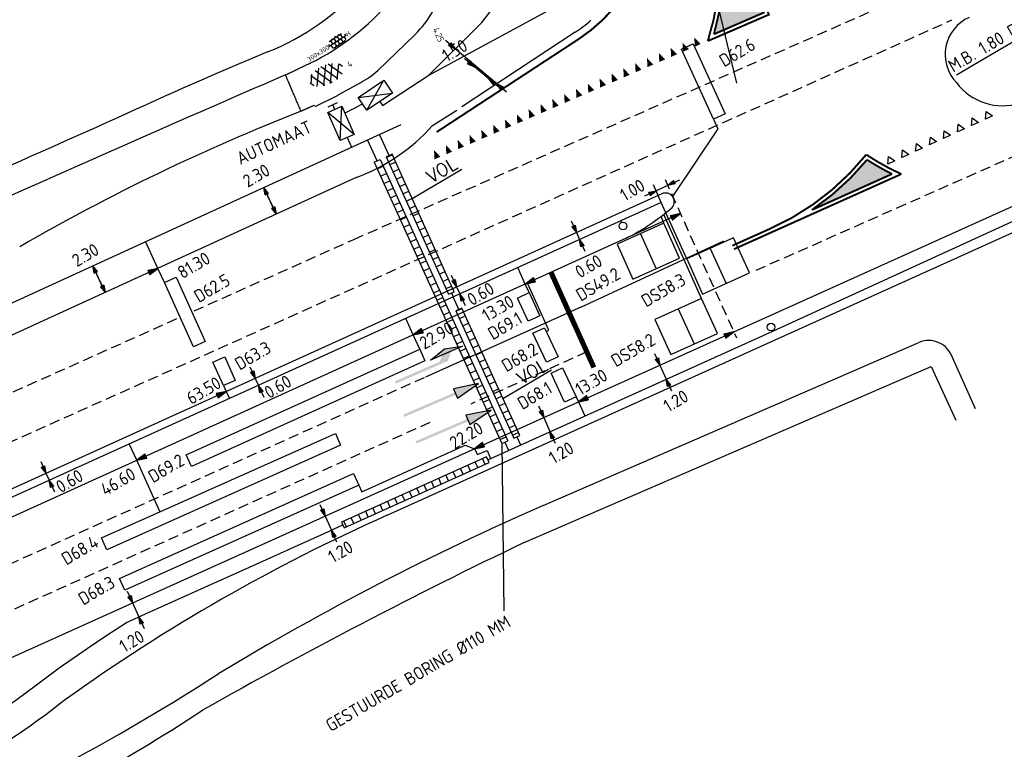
# Model space of a CAD drawing. Extents: x 1808 to 149445, y 103 to 460077.
# Tile 22 of 28: x 149137 to 149213, y 459689 to 459745. Entities that reach past the tile are written whole.
import ezdxf
from ezdxf.enums import TextEntityAlignment as Align

# ---------------------------------------------------------------- set-up
doc = ezdxf.new("R2010")
doc.units = 0
doc.header["$LTSCALE"] = 0.25
doc.header["$MEASUREMENT"] = 0
doc.linetypes.add('13', pattern=[1, 0.25, -0.75])
doc.linetypes.add('HIDDEN2', pattern=[4.7625, 3.175, -1.5875])
doc.layers.get('0').update_dxf_attribs({"color": 1, "linetype": 'CONTINUOUS'})
for name, color, linetype in [('BUIS', 1, 'CONTINUOUS'), ('BUIS-T-CODE', 1, 'CONTINUOUS'), ('INST-T-CODE', 1, 'CONTINUOUS'), ('INSTALLATIE', 2, 'CONTINUOUS'), ('KABEL-500', 3, 'CONTINUOUS'), ('KABELLIJST', 7, 'CONTINUOUS'), ('LUS-T-CODE', 1, 'CONTINUOUS'), ('LUSSEN', 7, 'CONTINUOUS'), ('MAAT-T-CODE', 7, 'CONTINUOUS'), ('Maatvoering', 7, 'CONTINUOUS'), ('MARKERING', 9, 'CONTINUOUS'), ('Markeringen', 252, '13'), ('ONDERGROND', 7, 'CONTINUOUS'), ('Uitslijpers', 1, 'CONTINUOUS')]:
    doc.layers.add(name, color=color, linetype=linetype)
doc.styles.add('I020-1', font='ISO', dxfattribs={"height": 2})
doc.styles.add('ISO', font='ISO.SHX')
doc.styles.add('NLCS-ISO', font='txt')
doc.styles.get("Standard").update_dxf_attribs({"font": 'simplex'})

# ---------------------------------------------------------------- blocks, each defined once
blk = doc.blocks.new('S44')
for p, q in [((32.25, 0), (22.44, 2.05)), ((22.44, 2.05), (22.44, -1.95)), ((22.44, -1.95), (32.25, 0))]:
    blk.add_line(p, q)
for points in [[(0.44, 0.49), (22.44, 0.49), (0.44, -0.51), (22.44, -0.51)], [(22.44, 2.05), (22.44, -1.95), (32.25, 0)]]:
    blk.add_solid(points)
blk = doc.blocks.new('S46')
for p, q in [((16.28, -2.48), (23.05, -4.42)), ((29.99, -2.48), (16.28, -2.48)), ((23.05, -4.42), (29.99, -2.48))]:
    blk.add_line(p, q)
for points in [[(0.31, 0.49), (22.31, 0.49), (0.31, -0.51), (22.31, -0.51)], [(18.31, 0.49), (22.31, 0.49), (21.31, -2.51), (25.31, -2.51)], [(16.28, -2.48), (23.05, -4.42), (29.99, -2.48)]]:
    blk.add_solid(points)
blk = doc.blocks.new('S47')
at = {"xscale": -1, "rotation": 180}
blk.add_blockref('S46', (-0.04, 0.03), dxfattribs=at)
blk = doc.blocks.new('V_MAST')
blk.add_circle((0, 0), 0.3)
blk = doc.blocks.new('V_20X1')
blk.add_lwpolyline([(0.5, 0), (0.5, -20), (-0.5, -20), (-0.5, 0)], close=True)
at = {"layer": 'LUS-T-CODE', "style": 'I020-1'}
blk.add_attdef('LUS', text='', height=1, rotation=270, dxfattribs=at).set_placement((0.014, -21.613), align=Align.MIDDLE)
blk = doc.blocks.new('V_1X5_5')
blk.add_lwpolyline([(-2.75, 0), (2.75, 0), (2.75, -1), (-2.75, -1), (-2.75, 0)])
at = {"layer": 'LUS-T-CODE', "style": 'ISO'}
blk.add_attdef('LUS', text='', height=1, rotation=270, dxfattribs=at).set_placement((0.069, -2.45), align=Align.MIDDLE)
blk = doc.blocks.new('V_1X2_5')
blk.add_lwpolyline([(-1.25, 0), (1.25, 0), (1.25, -1), (-1.25, -1), (-1.25, 0)])
at = {"layer": 'LUS-T-CODE', "style": 'ISO'}
blk.add_attdef('LUS', text='', height=1, rotation=270, dxfattribs=at).set_placement((0.1, -2.409), align=Align.MIDDLE)
blk = doc.blocks.new('V_1X2')
blk.add_lwpolyline([(-1, 0), (1, 0), (1, -1), (-1, -1), (-1, 0)])
at = {"layer": 'LUS-T-CODE', "style": 'I020-1'}
blk.add_attdef('LUS', text='', height=1, rotation=270, dxfattribs=at).set_placement((0.022, -2.416), align=Align.MIDDLE)
blk = doc.blocks.new('V_1X6')
blk.add_lwpolyline([(-3, 0), (3, 0), (3, -1), (-3, -1), (-3, 0)])
at = {"layer": 'LUS-T-CODE', "style": 'ISO'}
blk.add_attdef('LUS', text='', height=1, rotation=270, dxfattribs=at).set_placement((0.07, -2.381), align=Align.MIDDLE)
blk = doc.blocks.new('V_P2')
for p, q in [((0, 0), (0.78, 0.194)), ((0, 0), (0.78, 0.146)), ((0, 0), (0.78, 0.097)), ((0.78, 0.06), (0, 0)), ((0, 0), (0.78, 0.049)), ((0.78, 0.037), (0, 0)), ((0, 0), (0.78, 0)), ((0.78, -0.194), (0, 0)), ((0, 0), (0.78, -0.097)), ((0, 0), (0.78, -0.146)), ((0, 0), (0.78, -0.049)), ((0, 0), (0.78, 0)), ((0.78, -0.194), (0.78, 0.194))]:
    blk.add_line(p, q)
for points in [[(0.78, 0.181), (0, 0)], [(0, 0), (0.78, 0.171)], [(0.78, 0.159), (0, 0)], [(0.78, 0.135), (0, 0)], [(0, 0), (0.78, 0.121)], [(0.78, 0.11), (0, 0)], [(0.78, 0.085), (0, 0)], [(0, 0), (0.78, 0.073)], [(0, 0), (0.78, 0.026)], [(0.78, 0.012), (0, 0)], [(0.78, -0.181), (0, 0)], [(0, 0), (0.78, -0.171)], [(0.78, -0.159), (0, 0)], [(0.78, -0.135), (0, 0)], [(0, 0), (0.78, -0.121)], [(0.78, -0.11), (0, 0)], [(0, 0), (0.78, -0.073)], [(0.78, -0.037), (0, 0)], [(0, 0), (0.78, -0.026)], [(0.78, -0.06), (0, 0)], [(0.78, -0.085), (0, 0)], [(0.78, -0.012), (0, 0)]]:
    blk.add_lwpolyline(points)
at = {"layer": 'MAAT-T-CODE', "style": 'I020-1'}
blk.add_attdef('MAAT', text='', height=1, dxfattribs=at).set_placement((1.5, 0), align=Align.MIDDLE)
blk = doc.blocks.new('V_PLS')
at = {"layer": 'Maatvoering'}
for points in [[(0.567, 0.142), (0, 0)], [(0.567, 0.125), (0, 0)], [(0.567, 0.107), (0, 0)], [(0.567, 0.089), (0, 0)], [(0.567, 0.072), (0, 0)], [(0.567, 0.055), (0, 0)], [(0.567, 0.037), (0, 0)], [(0.567, 0.019), (0, 0)], [(0.567, -0.125), (0, 0)], [(0.567, -0.089), (0, 0)], [(0.567, -0.055), (0, 0)], [(0.567, -0.019), (0, 0)], [(0.567, -0.142), (0, 0)], [(0.567, -0.037), (0, 0)], [(0.567, -0.072), (0, 0)], [(0.567, -0.107), (0, 0)], [(0, 0), (0.567, 0)], [(1, 0), (0, 0)], [(0.567, -0.142), (0.567, 0.142)]]:
    blk.add_lwpolyline(points, dxfattribs=at)
blk = doc.blocks.new('V_PRS')
at = {"layer": 'Maatvoering'}
for points in [[(0, 0), (-1, 0)], [(-0.567, 0.142), (-0.567, -0.142)], [(-0.567, 0.142), (0, 0)], [(-0.567, 0.125), (0, 0)], [(-0.567, 0.107), (0, 0)], [(-0.567, 0.089), (0, 0)], [(-0.567, 0.072), (0, 0)], [(-0.567, 0.055), (0, 0)], [(-0.567, 0.037), (0, 0)], [(-0.567, 0.019), (0, 0)], [(-0.567, -0.107), (0, 0)], [(-0.567, -0.072), (0, 0)], [(-0.567, -0.037), (0, 0)], [(0, 0), (-0.567, 0)], [(-0.567, -0.019), (0, 0)], [(-0.567, -0.055), (0, 0)], [(-0.567, -0.089), (0, 0)], [(-0.567, -0.125), (0, 0)], [(-0.567, -0.142), (0, 0)]]:
    blk.add_lwpolyline(points, dxfattribs=at)
at = {"layer": 'MAAT-T-CODE', "style": 'I020-1'}
blk.add_attdef('MAAT', text='', height=1, dxfattribs=at).set_placement((-2.5, 0), align=Align.MIDDLE)
blk = doc.blocks.new('V_PL')
at = {"layer": 'Maatvoering'}
for points in [[(-1, 0), (0, 0)], [(-0.567, 0.142), (0, 0)], [(-0.567, -0.142), (-0.567, 0.142)], [(-0.567, 0.125), (0, 0)], [(-0.567, 0.107), (0, 0)], [(-0.567, 0.089), (0, 0)], [(-0.567, 0.072), (0, 0)], [(-0.567, 0.055), (0, 0)], [(-0.567, 0.037), (0, 0)], [(-0.567, 0.019), (0, 0)], [(-0.567, -0.125), (0, 0)], [(-0.567, -0.089), (0, 0)], [(-0.567, -0.055), (0, 0)], [(-0.567, -0.019), (0, 0)], [(-0.567, -0.142), (0, 0)], [(-0.567, -0.037), (0, 0)], [(-0.567, -0.072), (0, 0)], [(-0.567, -0.107), (0, 0)], [(0, 0), (-0.567, 0)]]:
    blk.add_lwpolyline(points, dxfattribs=at)
blk = doc.blocks.new('V_PR')
at = {"layer": 'Maatvoering'}
for points in [[(0.567, 0.142), (0, 0)], [(0.567, 0.125), (0, 0)], [(0.567, 0.107), (0, 0)], [(0.567, 0.089), (0, 0)], [(0.567, 0.072), (0, 0)], [(0.567, 0.055), (0, 0)], [(0.567, 0.037), (0, 0)], [(0.567, 0.019), (0, 0)], [(0.567, -0.107), (0, 0)], [(0.567, -0.072), (0, 0)], [(0.567, -0.037), (0, 0)], [(0, 0), (0.567, 0)], [(0, 0), (1, 0)], [(0.567, -0.019), (0, 0)], [(0.567, -0.055), (0, 0)], [(0.567, -0.089), (0, 0)], [(0.567, -0.125), (0, 0)], [(0.567, -0.142), (0, 0)], [(0.567, 0.142), (0.567, -0.142)]]:
    blk.add_lwpolyline(points, dxfattribs=at)
at = {"layer": 'MAAT-T-CODE', "style": 'I020-1'}
blk.add_attdef('MAAT', text='', height=1, dxfattribs=at).set_placement((1.7, 0), align=Align.MIDDLE)
blk = doc.blocks.new('mantelbuis2')
for p, q in [((0, 0), (-2.517, -23.988)), ((0, 0), (0.497, -0.052)), ((0.497, -0.052), (-2.02, -24.04)), ((-0.06, -0.575), (0.437, -0.627)), ((-0.126, -1.2), (0.371, -1.252)), ((-0.191, -1.816), (0.307, -1.868)), ((-0.321, -3.056), (0.177, -3.108)), ((-0.256, -2.439), (0.241, -2.492)), ((-0.387, -3.684), (0.111, -3.736)), ((-0.451, -4.299), (0.046, -4.351)), ((-0.517, -4.925), (-0.02, -4.977)), ((-0.582, -5.55), (-0.085, -5.603)), ((-0.712, -6.785), (-0.215, -6.838)), ((-0.648, -6.176), (-0.151, -6.228)), ((-0.778, -7.412), (-0.28, -7.464)), ((-0.843, -8.029), (-0.345, -8.081)), ((-0.908, -8.65), (-0.41, -8.702)), ((-1.038, -9.893), (-0.541, -9.945)), ((-0.973, -9.277), (-0.476, -9.329)), ((-1.104, -10.517), (-0.606, -10.569)), ((-1.169, -11.136), (-0.671, -11.188)), ((-1.235, -11.773), (-0.738, -11.826)), ((-1.366, -13.019), (-0.869, -13.071)), ((-1.301, -12.395), (-0.803, -12.447)), ((-1.431, -13.636), (-0.934, -13.689)), ((-1.496, -14.26), (-0.999, -14.313)), ((-1.562, -14.882), (-1.064, -14.935)), ((-1.692, -16.122), (-1.195, -16.174)), ((-1.626, -15.5), (-1.129, -15.552)), ((-1.758, -16.75), (-1.26, -16.802)), ((-1.822, -17.365), (-1.325, -17.417)), ((-1.888, -17.992), (-1.391, -18.044)), ((-1.953, -18.61), (-1.456, -18.662)), ((-2.083, -19.852), (-1.586, -19.905)), ((-2.018, -19.232), (-1.521, -19.285)), ((-2.149, -20.479), (-1.652, -20.531)), ((-2.214, -21.098), (-1.717, -21.15)), ((-2.28, -21.726), (-1.783, -21.778)), ((-2.409, -22.961), (-1.912, -23.013)), ((-2.344, -22.341), (-1.847, -22.393)), ((-2.483, -23.662), (-1.986, -23.714)), ((-2.517, -23.988), (-2.02, -24.04))]:
    blk.add_line(p, q)
blk = doc.blocks.new('V_HAND')
for p, q in [((1.2, 0), (1.6, 0)), ((1.6, 0.4), (1.6, -0.4))]:
    blk.add_line(p, q)
blk = doc.blocks.new('INSTALLATIE')
at = {"layer": 'INSTALLATIE'}
for p, q in [((2041.964, 257.02), (2042.255, 259.402)), ((2041.964, 257.02), (2043.446, 259.257)), ((2043.155, 256.874), (2042.255, 259.402)), ((2042.255, 259.402), (2043.446, 259.257)), ((2043.446, 259.257), (2043.155, 256.874)), ((2043.155, 256.874), (2041.964, 257.02))]:
    blk.add_line(p, q, dxfattribs=at)
at = {"layer": 'INSTALLATIE', "rotation": 83.0408949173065}
blk.add_blockref('V_HAND', (2042.705, 258.138), dxfattribs=at)
at = {"layer": 'INST-T-CODE', "style": 'I020-1'}
blk.add_attdef('INST', (2039.52, 257.973), '', height=1, rotation=354.25218, dxfattribs=at)
blk = doc.blocks.new('SVH-TEGEL_300X300_LINT_KL-SO')
for p, q in [((-3.75, 0.68), (-3.75, 0)), ((-2.81, 1.5), (2.81, 1.5)), ((-2.25, 1.5), (-2.25, 0)), ((-1.5, 1.97), (-1.5, 1.5)), ((-0.75, 1.5), (-0.75, 0)), ((0, 2.13), (0, 1.5)), ((0, 0), (0, -1.5)), ((0.75, 1.5), (0.75, 0)), ((1.5, 1.97), (1.5, 1.5)), ((2.25, 1.5), (2.25, 0)), ((3.75, 0.68), (3.75, 0)), ((-3.96, 0), (3.96, 0)), ((-3, 0), (-3, -1.39)), ((-2.81, -1.5), (2.81, -1.5)), ((-2.25, -1.5), (-2.25, -1.75)), ((-1.5, 0), (-1.5, -1.5)), ((-0.75, -1.5), (-0.75, -2.09)), ((0.75, -1.5), (0.75, -2.09)), ((1.5, 0), (1.5, -1.5)), ((2.25, -1.5), (2.25, -1.75)), ((3, 0), (3, -1.39))]:
    blk.add_line(p, q)
at = {"style": 'NLCS-ISO'}
blk.add_attdef('FORMAAT', text='', height=1.8, dxfattribs=at).set_placement((-4.06, 0), align=Align.MIDDLE_RIGHT)
blk.add_attdef('KLEUR', text='', height=1.8, dxfattribs=at).set_placement((4.06, 0), align=Align.MIDDLE_LEFT)
blk = doc.blocks.new('SVH-ASFALT-SO')
at = {"ltscale": 0.1}
for p, q in [((-25, -3.3), (-17.3, 10)), ((-6.4, -14.5), (-19.7, 8.6)), ((-17.7, -10.7), (-3.4, 14.1)), ((5.6, -15.2), (-10.5, 12.7)), ((-8.2, -14.1), (8.2, 14.1)), ((16.2, -13.5), (0.1, 14.4)), ((2.7, -15.3), (18.4, 11.9)), ((25.3, -9.4), (12, 13.6)), ((15.1, -13.8), (27.2, 7.1)), ((31, 0.8), (27.6, 6.7)), ((-21.8, -7.8), (-25.4, -1.5))]:
    blk.add_line(p, q, dxfattribs=at)
at = {"style": 'NLCS-ISO'}
blk.add_attdef('KLEUR', text='', height=9, dxfattribs=at).set_placement((39.3, -0.4), align=Align.MIDDLE_LEFT)

msp = doc.modelspace()

# ---------------------------------------------------------------- hatches: boundary and pattern name
at = {"layer": 'BUIS'}
h = msp.add_hatch(dxfattribs=at)
h.set_pattern_fill('LINE', color=256, scale=4.969283, angle=204.3315, style=0)
h.set_pattern_definition([(204.3315, (148405.59747, 459168.2128), (0.25592764, -0.56598695), [])])
h.paths.add_polyline_path([(149165.275, 459734.703), (149170.103, 459724.028), (149170.556, 459724.233), (149165.728, 459734.908)])
h = msp.add_hatch(dxfattribs=at)
h.set_pattern_fill('LINE', color=256, scale=4.969283, angle=204.4815, style=0)
h.set_pattern_definition([(204.4815, (148405.59747, 459168.2128), (0.2574085, -0.565315), [])])
h.paths.add_polyline_path([(149170.686, 459722.75), (149175.182, 459712.874), (149175.635, 459713.08), (149171.138, 459722.956)])
h = msp.add_hatch(dxfattribs=at)
h.set_pattern_fill('LINE', color=256, scale=4.969283, angle=114.2715, style=0)
h.set_pattern_definition([(114.2715, (148405.1676, 459168.0191), (-0.56625465, -0.2553348), [])])
h.paths.add_polyline_path([(149173.049, 459711.425), (149161.817, 459706.361), (149162.022, 459705.908), (149173.253, 459710.972)])
at = {"layer": 'Markeringen'}
h = msp.add_hatch(color=256, dxfattribs=at)
edge = h.paths.add_edge_path()
edge.add_arc((149172.132, 459749.493), 19.3, 344.10871, 373.98053)
edge.add_line((149190.86, 459754.155), (149194.56, 459745.882))
edge.add_line((149194.56, 459745.882), (149190.694, 459744.208))
for points in [[(149188.29, 459742.847), (149188.749, 459743.046), (149188.254, 459743.558)], [(149189.208, 459743.245), (149189.666, 459743.443), (149189.172, 459743.956)], [(149186.455, 459742.052), (149186.914, 459742.251), (149186.419, 459742.763)], [(149187.372, 459742.449), (149187.831, 459742.648), (149187.337, 459743.161)], [(149184.62, 459741.257), (149185.078, 459741.456), (149184.584, 459741.968)], [(149185.537, 459741.654), (149185.996, 459741.853), (149185.502, 459742.365)], [(149182.784, 459740.462), (149183.243, 459740.661), (149182.749, 459741.173)], [(149183.702, 459740.859), (149184.161, 459741.058), (149183.666, 459741.57)], [(149180.949, 459739.667), (149181.408, 459739.865), (149180.914, 459740.378)], [(149181.867, 459740.064), (149182.326, 459740.263), (149181.831, 459740.775)], [(149180.032, 459739.269), (149180.49, 459739.468), (149179.996, 459739.98)], [(149178.197, 459738.474), (149178.655, 459738.673), (149178.161, 459739.185)], [(149179.114, 459738.872), (149179.573, 459739.07), (149179.078, 459739.583)], [(149176.361, 459737.679), (149176.82, 459737.878), (149176.326, 459738.39)], [(149177.279, 459738.076), (149177.738, 459738.275), (149177.243, 459738.788)], [(149174.526, 459736.884), (149174.985, 459737.083), (149174.491, 459737.595)], [(149175.444, 459737.281), (149175.903, 459737.48), (149175.408, 459737.992)], [(149172.691, 459736.089), (149173.15, 459736.288), (149172.655, 459736.8)], [(149173.609, 459736.486), (149174.067, 459736.685), (149173.573, 459737.197)], [(149170.856, 459735.294), (149171.315, 459735.492), (149170.82, 459736.005)], [(149171.773, 459735.691), (149172.232, 459735.89), (149171.738, 459736.402)], [(149169.021, 459734.499), (149169.479, 459734.697), (149168.985, 459735.21)], [(149169.938, 459734.896), (149170.397, 459735.095), (149169.903, 459735.607)], [(149204.509, 459733.363, -0.028955), (149202.567, 459734.466, -0.072126), (149198.292, 459730.572)]]:
    msp.add_hatch(color=256, dxfattribs=at).paths.add_polyline_path(points)

# ---------------------------------------------------------------- linework, layer by layer
at = {"layer": 'BUIS'}
for p, q in [((149167.282, 459731.471), (149171.132, 459733.729)), ((149174.33, 459715.957), (149178.095, 459718.166))]:
    msp.add_line(p, q, dxfattribs=at)
for points in [[(149165.275, 459734.703), (149170.103, 459724.028), (149170.556, 459724.233), (149165.728, 459734.908)], [(149170.686, 459722.75), (149175.182, 459712.874), (149175.635, 459713.08), (149171.138, 459722.956)], [(149173.049, 459711.425), (149161.817, 459706.361), (149162.022, 459705.908), (149173.253, 459710.972)]]:
    msp.add_lwpolyline(points, close=True, dxfattribs=at)
at = {"layer": 'BUIS-T-CODE'}
msp.add_line((149174.256, 459712.456), (149174.402, 459699.474), dxfattribs=at)
at = {"layer": 'INSTALLATIE'}
for p, q in [((149163.107, 459739.309), (149165.09, 459740.635)), ((149163.77, 459738.318), (149165.09, 459740.635)), ((149165.09, 459740.635), (149165.753, 459739.644)), ((149163.107, 459739.309), (149165.753, 459739.644)), ((149165.753, 459739.644), (149163.77, 459738.318)), ((149163.77, 459738.318), (149163.107, 459739.309))]:
    msp.add_line(p, q, dxfattribs=at)
at = {"layer": 'KABEL-500'}
for p, q in [((149168.581, 459741.018), (149178.332, 459746.297, 25.071)), ((149164.783, 459738.996), (149165.001, 459738.686)), ((149195.264, 459721.175), (149232.661, 459738.311)), ((149162.241, 459736.188), (149162.588, 459735.431)), ((149164.576, 459734.388), (149163.836, 459736.002)), ((149174.483, 459712.559), (149174.767, 459711.928))]:
    msp.add_line(p, q, dxfattribs=at)
at = {"layer": 'KABEL-500', "color": 7}
msp.add_line((149209.501, 459741.067), (149215.625, 459744.661), dxfattribs=at)
at = {"layer": 'KABEL-500'}
msp.add_lwpolyline([(149165.001, 459738.686), (149168.581, 459741.018), (149172.683, 459745.122, 0.128851), (149176.607, 459753.343, 0.133655)], format="xyb", dxfattribs=at)
for points in [[(149166.399, 459737.176), (149135.297, 459722.936), (149099.326, 459706.467), (149073.705, 459694.712)], [(149165.502, 459734.805), (149164.761, 459736.423)], [(149186.613, 459731.149), (149095.526, 459689.808), (149092.494, 459688.431)], [(149186.974, 459730.362), (149186.613, 459731.149)], [(149183.52, 459729.601), (149183.466, 459729.72)], [(149147.567, 459726.04), (149146.615, 459728.118)], [(149176.061, 459724.824), (149175.483, 459726.098)], [(149170.33, 459724.13), (149170.47, 459723.821)], [(149170.912, 459722.853), (149170.472, 459723.822)], [(149167.373, 459720.882), (149166.795, 459722.154)], [(149173.151, 459711.198), (149195.264, 459721.175)], [(149195.246, 459721.215), (149195.264, 459721.175)], [(149152.863, 459716.486), (149153.11, 459715.943)], [(149180.185, 459715.678), (149180.675, 459714.593)], [(149175.409, 459712.976), (149175.695, 459712.343)], [(149145.923, 459711.15), (149145.347, 459712.42)], [(149172.122, 459712.043), (149172.351, 459711.589), (149173.099, 459711.916), (149173.377, 459711.3)], [(149117.277, 459682.813), (149130.15, 459688.633), (149131.375, 459689.293), (149133.233, 459690.373), (149134.704, 459691.298), (149136.546, 459692.549), (149138.161, 459693.738), (149139.921, 459695.05), (149142.078, 459696.545), (149143.538, 459697.524), (149145.133, 459698.565), (149146.616, 459699.234), (149148.614, 459700.135), (149151.2, 459701.301), (149154.153, 459702.632), (149156.515, 459703.697), (149158.448, 459704.569), (149160.454, 459705.473), (149161.92, 459706.134)]]:
    msp.add_lwpolyline(points, dxfattribs=at)
msp.add_arc((149154.438, 459754.594), 18.167, 294.808, 299.69768, dxfattribs=at)
at = {"layer": 'KABELLIJST'}
msp.add_line((149188.952, 459754.887), (149192.45, 459740.396), dxfattribs=at)
at = {"layer": 'LUSSEN'}
msp.add_line((149184.997, 459728.729), (149186.223, 459726.011), dxfattribs=at)
for points in [[(149184.411, 459725.194), (149188.035, 459726.828), (149186.809, 459729.546), (149183.185, 459727.912)], [(149193.443, 459725.685), (149192.217, 459728.403), (149188.593, 459726.769), (149189.819, 459724.051)], [(149190.965, 459720.992), (149189.74, 459723.71), (149186.115, 459722.076), (149187.341, 459719.358)]]:
    msp.add_lwpolyline(points, close=True, dxfattribs=at)
for points in [[(149190.405, 459727.586), (149191.631, 459724.868)], [(149187.927, 459722.893), (149189.153, 459720.175)]]:
    msp.add_lwpolyline(points, dxfattribs=at)
at = {"layer": 'Maatvoering'}
for p, q in [((149173.847, 459740.352), (149170.632, 459743.07)), ((149173.274, 459740.713), (149172.116, 459741.663)), ((149156.735, 459730.237), (149155.783, 459732.315)), ((149187.116, 459732.481), (149186.211, 459732.067)), ((149180.024, 459728.813), (149180.271, 459728.27)), ((149143.471, 459724.164), (149142.519, 459726.242)), ((149170.737, 459724.598), (149170.984, 459724.055)), ((149186.494, 459718.523), (149186.983, 459717.439)), ((149155.118, 459717.509), (149155.364, 459716.966)), ((149177.489, 459714.463), (149177.979, 459713.376)), ((149138.889, 459710.143), (149139.135, 459709.6)), ((149160.535, 459706.818), (149161.025, 459705.731)), ((149145.602, 459700.085), (149146.092, 459698.998))]:
    msp.add_line(p, q, dxfattribs=at)
at = {"layer": 'Maatvoering', "linetype": 'HIDDEN2'}
msp.add_lwpolyline([(149186.906, 459732.932), (149192.439, 459720.659)], dxfattribs=at)
at = {"layer": 'Maatvoering'}
for points in [[(149186.613, 459731.149), (149186.012, 459732.522)], [(149150.33, 459719.96), (149148.071, 459724.938), (149148.977, 459725.348), (149151.235, 459720.371)]]:
    msp.add_lwpolyline(points, dxfattribs=at)
at = {"layer": 'MARKERING', "linetype": 'HIDDEN2'}
for p, q in [((149162.775, 459728.291), (149219.694, 459753.402)), ((149113.15, 459702.263), (149209.15, 459745.31)), ((149193.977, 459725.9), (149231.744, 459742.611)), ((149150.377, 459722.742), (149162.775, 459728.291)), ((149095.06, 459697.985), (149149.107, 459722.174)), ((149180.838, 459719.556), (149171.851, 459715.516)), ((149168.225, 459717.559), (149070.783, 459673.685)), ((149168.667, 459714.085), (149069.718, 459669.606))]:
    msp.add_line(p, q, dxfattribs=at)
at = {"layer": 'MARKERING'}
for p, q in [((149211.758, 459737.62), (149211.813, 459738.213)), ((149211.813, 459738.213), (149212.3, 459737.869)), ((149210.674, 459737.121), (149210.729, 459737.715)), ((149211.216, 459737.37), (149210.674, 459737.121)), ((149210.729, 459737.715), (149211.216, 459737.37)), ((149212.3, 459737.869), (149211.758, 459737.62)), ((149208.507, 459736.125), (149208.562, 459736.719)), ((149208.562, 459736.719), (149209.049, 459736.374)), ((149209.591, 459736.623), (149209.646, 459737.217)), ((149210.132, 459736.872), (149209.591, 459736.623)), ((149209.646, 459737.217), (149210.132, 459736.872)), ((149207.423, 459735.627), (149207.479, 459736.221)), ((149207.965, 459735.876), (149207.423, 459735.627)), ((149207.479, 459736.221), (149207.965, 459735.876)), ((149209.049, 459736.374), (149208.507, 459736.125)), ((149205.256, 459734.631), (149205.311, 459735.225)), ((149205.311, 459735.225), (149205.798, 459734.88)), ((149206.34, 459735.129), (149206.395, 459735.723)), ((149206.881, 459735.378), (149206.34, 459735.129)), ((149206.395, 459735.723), (149206.881, 459735.378)), ((149204.172, 459734.133), (149204.228, 459734.727)), ((149204.714, 459734.382), (149204.172, 459734.133)), ((149204.228, 459734.727), (149204.714, 459734.382)), ((149205.798, 459734.88), (149205.256, 459734.631)), ((149180.382, 459723.033), (149191.461, 459728.186)), ((149180.382, 459723.033), (149168.333, 459717.608))]:
    msp.add_line(p, q, dxfattribs=at)
at = {"layer": 'MARKERING', "const_width": 0.398}
msp.add_lwpolyline([(149178.057, 459725.73), (149181.381, 459718.35)], dxfattribs=at)
at = {"layer": 'Markeringen', "const_width": 0.15, "flags": 128}
for points in [[(149188.62, 459759.163), (149189.476, 459757.25, -0.184996), (149190.219, 459743.676)], [(149190.694, 459744.208, 0.131084), (149190.86, 459754.155), (149194.56, 459745.882), (149190.694, 459744.208)]]:
    msp.add_lwpolyline(points, format="xyb", dxfattribs=at)
msp.add_lwpolyline([(149188.895, 459759.283), (149194.958, 459745.727), (149190.219, 459743.676)], dxfattribs=at)
at = {"layer": 'Markeringen', "flags": 128}
for points in [[(149169.188, 459736.615, 0.15, 0.15, 0), (149180.253, 459743.862, 0.15, 0.15, 0.252198), (149185.959, 459754.544, 0.15, 0.15, 0.071477), (149185.369, 459757.732, 0, 0, 0)], [(149192.247, 459727.53, 0.15, 0.15, 0), (149205.226, 459733.356, 0.15, 0.15, -0.041014), (149202.505, 459734.865, 0.15, 0.15, -0.119617), (149195.098, 459729.138, 0.15, 0.15, 0), (149192.125, 459727.803, 0, 0, 0)]]:
    msp.add_lwpolyline(points, format="xyseb", dxfattribs=at)
at = {"layer": 'Markeringen', "const_width": 0.15, "flags": 128}
msp.add_lwpolyline([(149204.509, 459733.363, -0.028955), (149202.567, 459734.466, -0.072126), (149198.292, 459730.572)], format="xyb", close=True, dxfattribs=at)
at = {"layer": 'ONDERGROND'}
for p, q in [((149179.929, 459744.361, 24.838), (149171.137, 459738.566, 24.814)), ((149164.626, 459741.387, 24.996), (149167.492, 459744.15, 24.997)), ((149161.551, 459739.492, 24.991), (149163.301, 459740.46, 24.997)), ((149195.236, 459722.465), (149233.513, 459739.724)), ((149159.77, 459738.587, 24.999), (149161.547, 459739.49, 24.991)), ((149168.866, 459737.115, 24.859), (149170.741, 459738.323, 24.831)), ((149165.339, 459706.885), (149233.423, 459737.657)), ((149188.098, 459730.286), (149084.624, 459683.336)), ((149183.894, 459728.378), (149183.44, 459728.172)), ((149192.235, 459721.112), (149195.236, 459722.465)), ((149105.552, 459682.027), (149192.235, 459721.112)), ((149177.451, 459707.643), (149206.595, 459720.302)), ((149210.978, 459715.15), (149209.193, 459719.125)), ((149175.975, 459704.77), (149207.532, 459718.415)), ((149207.532, 459718.415), (149209.454, 459714.256))]:
    msp.add_line(p, q, dxfattribs=at)
for points in [[(149162.939, 459733.078), (149084.846, 459697.324), (149074.1, 459692.404)], [(149186.657, 459731.824), (149095.28, 459690.351), (149083.394, 459684.956)]]:
    msp.add_lwpolyline(points, dxfattribs=at)
msp.add_lwpolyline([(149165.339, 459706.885, 0.050952), (149140.408, 459692.591, -0.0473), (149131.21, 459686.608), (149096.507, 459670.907), (149095.115, 459670.277)], format="xyb", dxfattribs=at)
for centre, radius, start, end in [((149148.838, 459760.886), 19.454, 291.84647, 344.92746), ((149150.714, 459759.474, 25.167), 19.546, 297.74192, 321.21609), ((149160.038, 459751.372, 24.997), 10.38, 315.92666, 328.93315), ((149174.445, 459752.893, 24.838), 10.143, 302.74332, 311.39243), ((149211.777, 459742.636), 3.149, 113.95088, 223.69197), ((149276.636, 459452.654), 314.222, 112.5614, 114.87891), ((149159.601, 459747.164, 24.997), 7.657, 298.89449, 310.97114), ((149982.383, 457838.856, 49.998), 2073.365, 113.444717, 115.026474), ((149213.076, 459743.105), 4.448, 216.47946, 287.68982), ((149217.563, 459588.071, 49.998), 161.296, 111.41531, 120.02677), ((154746.61, 447135.23), 13791.553, 113.9665233, 114.2080192), ((149157.665, 459747.189, 49.718), 15.065, 290.49549, 318.03355), ((149186.938, 459731.204), 0.681, 319.4745, 114.39694), ((149175.903, 459744.174), 17.701, 296.83488, 310.74079), ((149207.34, 459718.49), 1.959, 18.94251, 112.34457), ((149263.513, 459510.793), 214.84, 113.61483, 121.17831), ((149354.455, 459332.1), 413.204, 115.59086, 119.49353), ((149057.688, 459841.66), 174.859, 294.24659, 302.75301), ((149071.421, 459813.264), 145.26, 294.2829, 303.23045)]:
    msp.add_arc(centre, radius, start, end, dxfattribs=at)
for points in [[(149157.466, 459741.053, 24.999), (149158.639, 459741.614, 24.999), (149159.813, 459742.175, 24.999)], [(149158.67, 459738.231, 24.999), (149158.068, 459739.642, 24.999), (149157.466, 459741.053, 24.999)], [(149159.716, 459738.694, 24.999), (149159.193, 459738.463, 24.999), (149158.67, 459738.231, 24.999)]]:
    msp.add_open_spline(points, degree=2, dxfattribs=at)
at = {"layer": 'Uitslijpers'}
for p, q in [((149190.668, 459737.625), (149191.002, 459736.874)), ((149191.002, 459736.874), (149187.482, 459731.613)), ((149186.809, 459729.546), (149186.59, 459730.062)), ((149189.74, 459723.71), (149186.803, 459730.226)), ((149188.593, 459726.769), (149186.974, 459730.362)), ((149148.071, 459724.938), (149147.567, 459726.04)), ((149176.364, 459724.157), (149176.061, 459724.824)), ((149177.884, 459721.236), (149176.223, 459724.898)), ((149167.873, 459719.78), (149167.373, 459720.882)), ((149177.689, 459721.149), (149177.884, 459721.236)), ((149152.654, 459716.947), (149152.863, 459716.486)), ((149180.008, 459716.071), (149180.185, 459715.678)), ((149163.375, 459708.711), (149171.393, 459712.331)), ((149171.393, 459712.331), (149172.122, 459712.043)), ((149147.728, 459707.171), (149145.923, 459711.15)), ((149163.145, 459709.22), (149163.375, 459708.711))]:
    msp.add_line(p, q, dxfattribs=at)

# ---------------------------------------------------------------- block references
at = {"layer": 'BUIS', "xscale": 0.9938565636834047, "yscale": 0.9938565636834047, "zscale": 0.9938565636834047, "rotation": 30.4015026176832}
msp.add_blockref('mantelbuis2', (149164.349, 459734.285), dxfattribs=at)
at = {"layer": 'BUIS-T-CODE'}
ref = msp.add_blockref('INSTALLATIE', (147540.586, 458488.633), dxfattribs=dict(at, xscale=0.9938565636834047, yscale=0.9938565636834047, zscale=0.9938565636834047, rotation=30.4015026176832))
ref.add_attrib('INST', 'AUTOMAAT', (149153.955, 459734.054), dxfattribs={"layer": 'INST-T-CODE', "height": 0.9939, "rotation": 24.65368, "style": 'I020-1'})
at = {"layer": 'INSTALLATIE', "xscale": 0.9938565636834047, "yscale": 0.9938565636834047, "zscale": 0.9938565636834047, "rotation": 30.4015026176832}
for p in [(149183.643, 459729.329), (149195.124, 459721.487)]:
    msp.add_blockref('V_MAST', p, dxfattribs=at)
at = {"layer": 'LUSSEN'}
ref = msp.add_blockref('V_1X6', (149190.328, 459740.749), dxfattribs=dict(at, xscale=0.9938565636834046, yscale=0.9938565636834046, zscale=0.9938565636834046, rotation=294.6511523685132))
ref.add_attrib('LUS', 'D62.6', dxfattribs={"layer": 'LUS-T-CODE', "height": 0.9939, "rotation": 30.4015, "style": 'ISO'}).set_placement((149192.497, 459742.792), align=Align.MIDDLE)
ref = msp.add_blockref('V_1X5_5', (149150.106, 459722.859), dxfattribs=dict(at, xscale=0.9938565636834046, yscale=0.9938565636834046, zscale=0.9938565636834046, rotation=294.4036210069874))
ref.add_attrib('LUS', 'D62.5', dxfattribs={"layer": 'LUS-T-CODE', "height": 0.9939, "rotation": 30.4015, "style": 'ISO'}).set_placement((149151.763, 459724.508), align=Align.MIDDLE)
ref = msp.add_blockref('V_1X2', (149176.782, 459723.256), dxfattribs=dict(at, xscale=0.9938565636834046, yscale=0.9938565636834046, zscale=0.9938565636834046, rotation=294.8949013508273))
ref.add_attrib('LUS', 'D69.1', dxfattribs={"layer": 'LUS-T-CODE', "height": 0.9939, "rotation": 30.4015, "style": 'I020-1'}).set_placement((149174.492, 459721.583), align=Align.MIDDLE)
ref = msp.add_blockref('V_1X2_5', (149178.081, 459720.305), dxfattribs=dict(at, xscale=0.9938565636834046, yscale=0.9938565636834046, zscale=0.9938565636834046, rotation=294.8949013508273))
ref.add_attrib('LUS', 'D68.2', dxfattribs={"layer": 'LUS-T-CODE', "height": 0.9939, "rotation": 30.4015, "style": 'ISO'}).set_placement((149175.626, 459719.146), align=Align.MIDDLE)
ref = msp.add_blockref('V_1X2', (149153.154, 459718.26), dxfattribs=dict(at, xscale=0.9938565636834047, yscale=0.9938565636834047, zscale=0.9938565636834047, rotation=294.1414486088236))
ref.add_attrib('LUS', 'D63.3', dxfattribs={"layer": 'LUS-T-CODE', "height": 0.9939, "rotation": 30.4015, "style": 'I020-1'}).set_placement((149154.929, 459719.27), align=Align.MIDDLE)
ref = msp.add_blockref('V_20X1', (149168.078, 459719.328), dxfattribs=dict(at, xscale=0.9938565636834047, yscale=0.9938565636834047, zscale=0.9938565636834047, rotation=294.3580095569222))
ref.add_attrib('LUS', 'D69.2', dxfattribs={"layer": 'LUS-T-CODE', "height": 0.9939, "rotation": 30.4015, "style": 'I020-1'}).set_placement((149148.209, 459710.533), align=Align.MIDDLE)
ref = msp.add_blockref('V_1X2_5', (149179.485, 459717.198), dxfattribs=dict(at, xscale=0.9938565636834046, yscale=0.9938565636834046, zscale=0.9938565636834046, rotation=294.8949013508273))
ref.add_attrib('LUS', 'D68.1', dxfattribs={"layer": 'LUS-T-CODE', "height": 0.9939, "rotation": 30.4015, "style": 'ISO'}).set_placement((149176.792, 459716.176), align=Align.MIDDLE)
ref = msp.add_blockref('V_20X1', (149161.541, 459712.78), dxfattribs=dict(at, xscale=0.9938565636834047, yscale=0.9938565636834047, zscale=0.9938565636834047, rotation=294.0783844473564))
ref.add_attrib('LUS', 'D68.4', dxfattribs={"layer": 'LUS-T-CODE', "height": 0.9939, "rotation": 30.4015, "style": 'I020-1'}).set_placement((149141.52, 459704.172), align=Align.MIDDLE)
ref = msp.add_blockref('V_20X1', (149162.942, 459709.673), dxfattribs=dict(at, xscale=0.9938565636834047, yscale=0.9938565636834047, zscale=0.9938565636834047, rotation=294.1544814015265))
ref.add_attrib('LUS', 'D68.3', dxfattribs={"layer": 'LUS-T-CODE', "height": 0.9939, "rotation": 30.4015, "style": 'I020-1'}).set_placement((149142.808, 459701.052), align=Align.MIDDLE)
at = {"layer": 'Maatvoering'}
ref = msp.add_blockref('V_PR', (149170.632, 459743.07), dxfattribs=dict(at, rotation=139.7942210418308))
ref.add_attrib('MAAT', '4.25', dxfattribs={"layer": 'MAAT-T-CODE', "height": 0.5, "rotation": -426.0862, "style": 'I020-1'}).set_placement((149169.334, 459744.168), align=Align.MIDDLE)
ref = msp.add_blockref('V_PR', (149172.116, 459741.663), dxfattribs=dict(at, xscale=0.9938565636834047, yscale=0.9938565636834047, zscale=0.9938565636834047, rotation=140.6256016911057))
ref.add_attrib('MAAT', '1.50', dxfattribs={"layer": 'MAAT-T-CODE', "height": 0.9939, "rotation": 30.4015, "style": 'I020-1'}).set_placement((149170.588, 459742.95), align=Align.MIDDLE)
for name, p, xscale, yscale, zscale, rotation in [('V_PL', (149173.274, 459740.713), 0.9938565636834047, 0.9938565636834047, 0.9938565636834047, 140.6256016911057), ('V_PL', (149187.116, 459732.481), 0.9938565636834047, 0.9938565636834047, 0.9938565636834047, 204.6294427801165), ('V_PLS', (149156.735, 459730.237), 0.9938565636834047, 0.9938565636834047, 0.9938565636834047, 114.5998359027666), ('V_P2', (149188.098, 459730.286), 0.9938565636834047, 0.9938565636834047, 0.9938565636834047, 204.4052727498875), ('V_PL', (149180.024, 459728.813), 0.9938565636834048, 0.9938565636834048, 0.9938565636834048, 294.4117128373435), ('V_PLS', (149143.471, 459724.164), 0.9938565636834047, 0.9938565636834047, 0.9938565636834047, 114.5998359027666), ('V_PL', (149170.737, 459724.598), 0.9938565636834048, 0.9938565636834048, 0.9938565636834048, 294.4117128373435), ('V_P2', (149192.235, 459721.112), 0.9938565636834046, 0.9938565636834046, 0.9938565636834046, 204.2704083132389), ('V_PL', (149186.494, 459718.523), 0.9938565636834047, 0.9938565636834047, 0.9938565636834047, 294.2829977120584), ('V_PL', (149155.118, 459717.509), 0.9938565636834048, 0.9938565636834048, 0.9938565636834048, 294.4117128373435), ('V_PL', (149177.489, 459714.463), 0.9938565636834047, 0.9938565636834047, 0.9938565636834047, 294.2829977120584), ('V_PL', (149138.889, 459710.143), 0.9938565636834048, 0.9938565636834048, 0.9938565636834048, 294.4117128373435), ('V_PL', (149160.535, 459706.818), 0.9938565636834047, 0.9938565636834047, 0.9938565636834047, 294.2704083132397), ('V_PL', (149145.602, 459700.085), 0.9938565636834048, 0.9938565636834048, 0.9938565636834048, 294.2704083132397)]:
    msp.add_blockref(name, p, dxfattribs=dict(at, xscale=xscale, yscale=yscale, zscale=zscale, rotation=rotation))
at = {"layer": 'Maatvoering', "rotation": 139.7942210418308}
msp.add_blockref('V_PL', (149173.847, 459740.352), dxfattribs=at)
at = {"layer": 'Maatvoering'}
ref = msp.add_blockref('V_PRS', (149155.783, 459732.315), dxfattribs=dict(at, xscale=0.9938565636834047, yscale=0.9938565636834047, zscale=0.9938565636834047, rotation=114.5998359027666))
ref.add_attrib('MAAT', '2.30', dxfattribs={"layer": 'MAAT-T-CODE', "height": 0.9939, "rotation": 30.4015, "style": 'I020-1'}).set_placement((149155.199, 459733.244), align=Align.MIDDLE)
ref = msp.add_blockref('V_PR', (149186.211, 459732.067), dxfattribs=dict(at, xscale=0.9938565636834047, yscale=0.9938565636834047, zscale=0.9938565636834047, rotation=204.6294427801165))
ref.add_attrib('MAAT', '1.00', dxfattribs={"layer": 'MAAT-T-CODE', "height": 0.9939, "rotation": 30.4015, "style": 'I020-1'}).set_placement((149184.37, 459732.116), align=Align.MIDDLE)
ref = msp.add_blockref('V_PRS', (149142.519, 459726.242), dxfattribs=dict(at, xscale=0.9938565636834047, yscale=0.9938565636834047, zscale=0.9938565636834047, rotation=114.5998359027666))
ref.add_attrib('MAAT', '2.30', dxfattribs={"layer": 'MAAT-T-CODE', "height": 0.9939, "rotation": 30.4015, "style": 'I020-1'}).set_placement((149141.946, 459727.082), align=Align.MIDDLE)
ref = msp.add_blockref('V_PR', (149180.271, 459728.27), dxfattribs=dict(at, xscale=0.9938565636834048, yscale=0.9938565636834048, zscale=0.9938565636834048, rotation=294.4117128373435))
ref.add_attrib('MAAT', '0.60', dxfattribs={"layer": 'MAAT-T-CODE', "height": 0.9939, "rotation": 30.4015, "style": 'I020-1'}).set_placement((149180.973, 459726.208), align=Align.MIDDLE)
ref = msp.add_blockref('V_P2', (149147.567, 459726.04), dxfattribs=dict(at, xscale=0.9938565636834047, yscale=0.9938565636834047, zscale=0.9938565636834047, rotation=204.5998359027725))
ref.add_attrib('MAAT', '81.30', dxfattribs={"layer": 'MAAT-T-CODE', "height": 0.9939, "rotation": 30.4015, "style": 'I020-1'}).set_placement((149150.349, 459726.282), align=Align.MIDDLE)
ref = msp.add_blockref('V_PR', (149170.984, 459724.055), dxfattribs=dict(at, xscale=0.9938565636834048, yscale=0.9938565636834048, zscale=0.9938565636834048, rotation=294.4117128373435))
ref.add_attrib('MAAT', '0.60', dxfattribs={"layer": 'MAAT-T-CODE', "height": 0.9939, "rotation": 30.4015, "style": 'I020-1'}).set_placement((149172.6, 459724.064), align=Align.MIDDLE)
ref = msp.add_blockref('V_P2', (149176.061, 459724.824), dxfattribs=dict(at, xscale=0.9938565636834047, yscale=0.9938565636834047, zscale=0.9938565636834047, rotation=24.40527274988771))
ref.add_attrib('MAAT', '13.30', dxfattribs={"layer": 'MAAT-T-CODE', "height": 0.9939, "rotation": 30.4015, "style": 'I020-1'}).set_placement((149173.947, 459722.943), align=Align.MIDDLE)
ref = msp.add_blockref('V_P2', (149167.373, 459720.882), dxfattribs=dict(at, xscale=0.9938565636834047, yscale=0.9938565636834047, zscale=0.9938565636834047, rotation=24.40527274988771))
ref.add_attrib('MAAT', '22.90', dxfattribs={"layer": 'MAAT-T-CODE', "height": 0.9939, "rotation": 30.4015, "style": 'I020-1'}).set_placement((149169.177, 459720.838), align=Align.MIDDLE)
ref = msp.add_blockref('V_P2', (149180.185, 459715.678), dxfattribs=dict(at, xscale=0.9938565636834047, yscale=0.9938565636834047, zscale=0.9938565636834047, rotation=24.27040831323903))
ref.add_attrib('MAAT', '13.30', dxfattribs={"layer": 'MAAT-T-CODE', "height": 0.9939, "rotation": 30.4015, "style": 'I020-1'}).set_placement((149181.186, 459717.221), align=Align.MIDDLE)
ref = msp.add_blockref('V_P2', (149152.863, 459716.486), dxfattribs=dict(at, xscale=0.9938565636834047, yscale=0.9938565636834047, zscale=0.9938565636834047, rotation=204.4117128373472))
ref.add_attrib('MAAT', '63.50', dxfattribs={"layer": 'MAAT-T-CODE', "height": 0.9939, "rotation": 30.4015, "style": 'I020-1'}).set_placement((149151.118, 459716.57), align=Align.MIDDLE)
ref = msp.add_blockref('V_PR', (149155.364, 459716.966), dxfattribs=dict(at, xscale=0.9938565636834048, yscale=0.9938565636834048, zscale=0.9938565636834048, rotation=294.4117128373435))
ref.add_attrib('MAAT', '0.60', dxfattribs={"layer": 'MAAT-T-CODE', "height": 0.9939, "rotation": 30.4015, "style": 'I020-1'}).set_placement((149156.873, 459716.858), align=Align.MIDDLE)
ref = msp.add_blockref('V_PR', (149186.983, 459717.439), dxfattribs=dict(at, xscale=0.9938565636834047, yscale=0.9938565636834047, zscale=0.9938565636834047, rotation=294.2829977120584))
ref.add_attrib('MAAT', '1.20', dxfattribs={"layer": 'MAAT-T-CODE', "height": 0.9939, "rotation": 30.4015, "style": 'I020-1'}).set_placement((149187.741, 459715.76), align=Align.MIDDLE)
ref = msp.add_blockref('V_P2', (149172.122, 459712.043), dxfattribs=dict(at, xscale=0.9938565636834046, yscale=0.9938565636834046, zscale=0.9938565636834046, rotation=24.27040831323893))
ref.add_attrib('MAAT', '22.20', dxfattribs={"layer": 'MAAT-T-CODE', "height": 0.9939, "rotation": 30.4015, "style": 'I020-1'}).set_placement((149171.488, 459713.082), align=Align.MIDDLE)
ref = msp.add_blockref('V_PR', (149177.979, 459713.376), dxfattribs=dict(at, xscale=0.9938565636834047, yscale=0.9938565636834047, zscale=0.9938565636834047, rotation=294.2829977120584))
ref.add_attrib('MAAT', '1.20', dxfattribs={"layer": 'MAAT-T-CODE', "height": 0.9939, "rotation": 30.4015, "style": 'I020-1', "oblique": 360}).set_placement((149178.852, 459711.737), align=Align.MIDDLE)
ref = msp.add_blockref('V_P2', (149145.923, 459711.15), dxfattribs=dict(at, xscale=0.9938565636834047, yscale=0.9938565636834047, zscale=0.9938565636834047, rotation=24.40527274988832))
ref.add_attrib('MAAT', '46.60', dxfattribs={"layer": 'MAAT-T-CODE', "height": 0.9939, "rotation": 30.4015, "style": 'I020-1'}).set_placement((149144.479, 459709.491), align=Align.MIDDLE)
ref = msp.add_blockref('V_PR', (149139.135, 459709.6), dxfattribs=dict(at, xscale=0.9938565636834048, yscale=0.9938565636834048, zscale=0.9938565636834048, rotation=294.4117128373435))
ref.add_attrib('MAAT', '0.60', dxfattribs={"layer": 'MAAT-T-CODE', "height": 0.9939, "rotation": 30.4015, "style": 'I020-1'}).set_placement((149140.71, 459709.535), align=Align.MIDDLE)
ref = msp.add_blockref('V_PR', (149161.025, 459705.731), dxfattribs=dict(at, xscale=0.9938565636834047, yscale=0.9938565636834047, zscale=0.9938565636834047, rotation=294.2704083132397))
ref.add_attrib('MAAT', '1.20', dxfattribs={"layer": 'MAAT-T-CODE', "height": 0.9939, "rotation": 30.4015, "style": 'I020-1'}).set_placement((149161.733, 459704.055), align=Align.MIDDLE)
ref = msp.add_blockref('V_PR', (149146.092, 459698.998), dxfattribs=dict(at, xscale=0.9938565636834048, yscale=0.9938565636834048, zscale=0.9938565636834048, rotation=294.2704083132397))
ref.add_attrib('MAAT', '1.20', dxfattribs={"layer": 'MAAT-T-CODE', "height": 0.9939, "rotation": 30.4015, "style": 'I020-1'}).set_placement((149145.545, 459697.116), align=Align.MIDDLE)
at = {"layer": 'MARKERING'}
for name, p, xscale, yscale, zscale, rotation in [('S47', (149165.948, 459717.162), 0.1987713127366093, 0.1987713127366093, 0.1987713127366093, 23.59806659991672), ('S44', (149166.553, 459714.569), 0.1987713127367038, 0.1987713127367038, 0.1987713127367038, 23.2944345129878), ('S44', (149167.516, 459712.508), 0.1987713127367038, 0.1987713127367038, 0.1987713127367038, 23.2944345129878)]:
    msp.add_blockref(name, p, dxfattribs=dict(at, xscale=xscale, yscale=yscale, zscale=zscale, rotation=rotation))
at = {"layer": 'ONDERGROND'}
for name, p, xscale, yscale, zscale, rotation, values in [('SVH-TEGEL_300X300_LINT_KL-SO', (149161.497, 459743.693), 0.2, 0.2, 0.2, 33.04621874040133, {'KLEUR': 'H', 'FORMAAT': '300x300'}), ('SVH-ASFALT-SO', (149160.508, 459741.009), 0.05000000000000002, 0.05000000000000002, 0.05000000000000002, 24.94901321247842, {'KLEUR': '4'})]:
    msp.add_blockref(name, p, dxfattribs=dict(at, xscale=xscale, yscale=yscale, zscale=zscale, rotation=rotation)).add_auto_attribs(values)

# ---------------------------------------------------------------- texts
at = {"layer": 'BUIS'}
for p in [(149168.798, 459732.637), (149175.802, 459717.015)]:
    msp.add_text('VOL', height=0.9939, rotation=30.4015, dxfattribs=at).set_placement(p)
at = {"layer": 'BUIS-T-CODE', "style": 'ISO'}
msp.add_text('GESTUURDE BORING %%C110 MM', height=0.99386, rotation=30.4015, dxfattribs=at).set_placement((149160.972, 459690.059))
at = {"layer": 'KABEL-500', "color": 7, "style": 'ISO'}
msp.add_text('M.B. 1.80 DIEP', height=0.99386, rotation=30.4015, dxfattribs=at).set_placement((149209.248, 459741.212))
at = {"layer": 'LUS-T-CODE', "style": 'I020-1'}
for s, p in [('DS49.2', (149180.37, 459723.444)), ('DS58.3', (149185.436, 459722.992)), ('DS58.2', (149183.094, 459718.344))]:
    msp.add_text(s, height=0.9939, rotation=30.4015, dxfattribs=at).set_placement(p)

doc.saveas('drawing.dxf')
